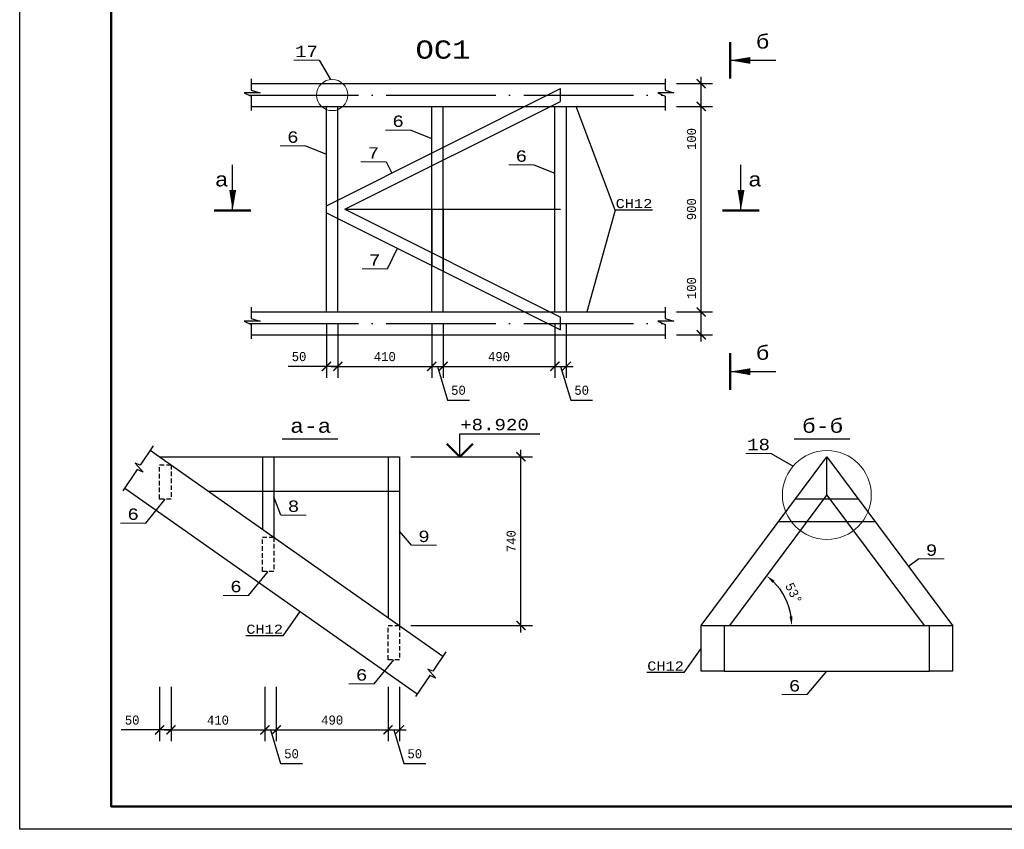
# Model space of a CAD drawing. Header units: millimetres. Extents: x -17 to 2655, y -428 to 194.
# Tile 32 of 47: x 1322 to 1537, y -428 to -251. Entities that reach past the tile are written whole.
import ezdxf
from ezdxf.enums import TextEntityAlignment as Align

# ---------------------------------------------------------------- set-up
doc = ezdxf.new("R2010")
doc.units = ezdxf.units.MM
doc.linetypes.add('ACAD_ISO04W100', pattern=[30, 24, -3, 0, -3])
doc.linetypes.add('ШТРИХОВАЯX2', pattern=[1.5, 1, -0.5])
for name, color, linetype in [('лист а3', 7, 'Continuous'), ('Оси', 3, 'ACAD_ISO04W100'), ('Размеры', 5, 'Continuous'), ('текст', 7, 'Continuous'), ('тонкий', 251, 'Continuous')]:
    doc.layers.add(name, color=color, linetype=linetype)
doc.layers.add('стропила', color=40, linetype='Continuous', lineweight=30)
doc.styles.get("Standard").update_dxf_attribs({"font": 'COUR.TTF', "width": 0.8, "height": 2})
doc.styles.add('style1', font='COUR.TTF')
doc.dimstyles.get("Standard").update_dxf_attribs({"dimtxt": 2, "dimasz": 2, "dimexe": 2.5, "dimexo": 2.5, "dimgap": 1, "dimtad": 1, "dimdec": 0, "dimzin": 0, "dimdsep": 46, "dimtxsty": 'Standard', "dimblk": 'ARCHTICK', "dimcen": -3, "dimdle": 1.5, "dimadec": 0, "dimazin": 0, "dimtfac": 0.75, "dimtdec": 0, "dimtofl": 0, "dimtmove": 0, "dimatfit": 3, "dimldrblk": 'ARCHTICK', "dimfxl": 0, "dimtvp": 1.5, "dimtolj": 1, "dimtzin": 0, "dimarcsym": 0})
doc.dimstyles.new('STANDARD$2', dxfattribs={"dimtxt": 2, "dimasz": 2, "dimexe": 2.5, "dimexo": 2.5, "dimgap": 1, "dimtad": 1, "dimdec": 0, "dimzin": 0, "dimdsep": 46, "dimtxsty": 'Standard', "dimcen": -3, "dimdle": 1.5, "dimadec": 0, "dimazin": 0, "dimtfac": 0.75, "dimtdec": 0, "dimtofl": 0, "dimtmove": 0, "dimatfit": 3, "dimldrblk": 'ARCHTICK', "dimfxl": 0, "dimtvp": 1.5, "dimtolj": 1, "dimtzin": 0, "dimarcsym": 0})

# ---------------------------------------------------------------- blocks, each defined once
blk = doc.blocks.new('_ArchTick')
at = {"color": 0, "linetype": 'ByBlock', "const_width": 0.15}
blk.add_lwpolyline([(-0.5, -0.5), (0.5, 0.5)], dxfattribs=at)
blk = doc.blocks.new('*D397')
at = {"layer": 'Defpoints', "color": 0}
for p in [(1463.05, -314.65), (1470.97, -314.65), (1463.05, -319.65)]:
    blk.add_point(p, dxfattribs=at)
at = {"layer": 'Размеры', "color": 0, "lineweight": -2}
for p, q in [((1470.97, -314.65), (1470.97, -306.23)), ((1465.55, -314.65), (1473.47, -314.65)), ((1470.97, -321.15), (1470.97, -314.65)), ((1465.55, -319.65), (1473.47, -319.65))]:
    blk.add_line(p, q, dxfattribs=at)
at = {"layer": 'Размеры', "color": 0, "lineweight": -2, "xscale": 2, "yscale": 2, "zscale": 2}
for p, rotation in [((1470.97, -314.65), 90), ((1470.97, -319.65), 270)]:
    blk.add_blockref('_ArchTick', p, dxfattribs=dict(at, rotation=rotation))
at = {"layer": 'Размеры', "color": 0, "insert": (1468.85, -309.44), "char_height": 2, "attachment_point": 5, "rotation": 90}
blk.add_mtext('\\A1;100', dxfattribs=at)
blk = doc.blocks.new('*D398')
at = {"layer": 'Defpoints', "color": 0}
for p in [(1463.05, -269.65), (1470.97, -269.65), (1463.05, -314.65)]:
    blk.add_point(p, dxfattribs=at)
at = {"layer": 'Размеры', "color": 0, "lineweight": -2}
for p, q in [((1470.97, -316.15), (1470.97, -268.15)), ((1465.55, -269.65), (1473.47, -269.65)), ((1465.55, -314.65), (1473.47, -314.65))]:
    blk.add_line(p, q, dxfattribs=at)
at = {"layer": 'Размеры', "color": 0, "lineweight": -2, "xscale": 2, "yscale": 2, "zscale": 2}
for p, rotation in [((1470.97, -269.65), 90), ((1470.97, -314.65), 270)]:
    blk.add_blockref('_ArchTick', p, dxfattribs=dict(at, rotation=rotation))
at = {"layer": 'Размеры', "color": 0, "insert": (1468.85, -292.15), "char_height": 2, "attachment_point": 5, "rotation": 90}
blk.add_mtext('\\A1;900', dxfattribs=at)
blk = doc.blocks.new('*D399')
at = {"layer": 'Defpoints', "color": 0}
for p in [(1463.05, -264.65), (1470.97, -264.65), (1463.05, -269.65)]:
    blk.add_point(p, dxfattribs=at)
at = {"layer": 'Размеры', "color": 0, "lineweight": -2}
for p, q in [((1465.55, -264.65), (1473.47, -264.65)), ((1470.97, -271.15), (1470.97, -263.15)), ((1465.55, -269.65), (1473.47, -269.65)), ((1470.97, -279.99), (1470.97, -269.65))]:
    blk.add_line(p, q, dxfattribs=at)
at = {"layer": 'Размеры', "color": 0, "lineweight": -2, "xscale": 2, "yscale": 2, "zscale": 2}
for p, rotation in [((1470.97, -264.65), 90), ((1470.97, -269.65), 270)]:
    blk.add_blockref('_ArchTick', p, dxfattribs=dict(at, rotation=rotation))
at = {"layer": 'Размеры', "color": 0, "insert": (1468.85, -276.78), "char_height": 2, "attachment_point": 5, "rotation": 90}
blk.add_mtext('\\A1;100', dxfattribs=at)
blk = doc.blocks.new('*D400')
at = {"layer": 'Defpoints', "color": 0}
for p in [(1388.94, -314.65), (1391.44, -314.65), (1391.44, -326.56)]:
    blk.add_point(p, dxfattribs=at)
at = {"layer": 'Размеры', "color": 0, "lineweight": -2}
for p, q in [((1388.94, -317.15), (1388.94, -329.06)), ((1391.44, -317.15), (1391.44, -329.06)), ((1388.94, -326.56), (1380.55, -326.56)), ((1391.44, -326.56), (1387.44, -326.56))]:
    blk.add_line(p, q, dxfattribs=at)
at = {"layer": 'Размеры', "color": 0, "lineweight": -2, "xscale": 2, "yscale": 2, "zscale": 2, "rotation": 180}
blk.add_blockref('_ArchTick', (1388.94, -326.56), dxfattribs=at)
at = {"layer": 'Размеры', "color": 0, "lineweight": -2, "xscale": 2, "yscale": 2, "zscale": 2}
blk.add_blockref('_ArchTick', (1391.44, -326.56), dxfattribs=at)
at = {"layer": 'Размеры', "color": 0, "insert": (1382.94, -324.43), "char_height": 2, "attachment_point": 5}
blk.add_mtext('\\A1;50', dxfattribs=at)
blk = doc.blocks.new('*D401')
at = {"layer": 'Defpoints', "color": 0}
for p in [(1391.44, -314.65), (1411.98, -314.65), (1411.98, -326.56)]:
    blk.add_point(p, dxfattribs=at)
at = {"layer": 'Размеры', "color": 0, "lineweight": -2}
for p, q in [((1391.44, -317.15), (1391.44, -329.06)), ((1411.98, -317.15), (1411.98, -329.06)), ((1389.94, -326.56), (1413.48, -326.56))]:
    blk.add_line(p, q, dxfattribs=at)
at = {"layer": 'Размеры', "color": 0, "lineweight": -2, "xscale": 2, "yscale": 2, "zscale": 2, "rotation": 180}
blk.add_blockref('_ArchTick', (1391.44, -326.56), dxfattribs=at)
at = {"layer": 'Размеры', "color": 0, "lineweight": -2, "xscale": 2, "yscale": 2, "zscale": 2}
blk.add_blockref('_ArchTick', (1411.98, -326.56), dxfattribs=at)
at = {"layer": 'Размеры', "color": 0, "insert": (1401.71, -324.43), "char_height": 2, "attachment_point": 5}
blk.add_mtext('\\A1;410', dxfattribs=at)
blk = doc.blocks.new('*D402')
at = {"layer": 'Defpoints', "color": 0}
for p in [(1411.98, -314.65), (1414.48, -314.65), (1414.48, -326.56)]:
    blk.add_point(p, dxfattribs=at)
at = {"layer": 'Размеры', "color": 0, "lineweight": -2}
for p, q in [((1411.98, -317.15), (1411.98, -329.06)), ((1414.48, -317.15), (1414.48, -329.06)), ((1410.48, -326.56), (1415.98, -326.56)), ((1413.23, -326.56), (1415.44, -333.93)), ((1415.44, -333.93), (1420.22, -333.93))]:
    blk.add_line(p, q, dxfattribs=at)
at = {"layer": 'Размеры', "color": 0, "lineweight": -2, "xscale": 2, "yscale": 2, "zscale": 2, "rotation": 180}
blk.add_blockref('_ArchTick', (1411.98, -326.56), dxfattribs=at)
at = {"layer": 'Размеры', "color": 0, "lineweight": -2, "xscale": 2, "yscale": 2, "zscale": 2}
blk.add_blockref('_ArchTick', (1414.48, -326.56), dxfattribs=at)
at = {"layer": 'Размеры', "color": 0, "insert": (1417.83, -331.8), "char_height": 2, "attachment_point": 5}
blk.add_mtext('\\A1;50', dxfattribs=at)
blk = doc.blocks.new('*D403')
at = {"layer": 'Defpoints', "color": 0}
for p in [(1414.48, -314.65), (1438.94, -314.65), (1438.94, -326.56)]:
    blk.add_point(p, dxfattribs=at)
at = {"layer": 'Размеры', "color": 0, "lineweight": -2}
for p, q in [((1414.48, -317.15), (1414.48, -329.06)), ((1438.94, -317.15), (1438.94, -329.06)), ((1412.98, -326.56), (1440.44, -326.56))]:
    blk.add_line(p, q, dxfattribs=at)
at = {"layer": 'Размеры', "color": 0, "lineweight": -2, "xscale": 2, "yscale": 2, "zscale": 2, "rotation": 180}
blk.add_blockref('_ArchTick', (1414.48, -326.56), dxfattribs=at)
at = {"layer": 'Размеры', "color": 0, "lineweight": -2, "xscale": 2, "yscale": 2, "zscale": 2}
blk.add_blockref('_ArchTick', (1438.94, -326.56), dxfattribs=at)
at = {"layer": 'Размеры', "color": 0, "insert": (1426.71, -324.43), "char_height": 2, "attachment_point": 5}
blk.add_mtext('\\A1;490', dxfattribs=at)
blk = doc.blocks.new('*D404')
at = {"layer": 'Defpoints', "color": 0}
for p in [(1438.94, -314.65), (1441.44, -314.65), (1441.44, -326.56)]:
    blk.add_point(p, dxfattribs=at)
at = {"layer": 'Размеры', "color": 0, "lineweight": -2}
for p, q in [((1438.94, -317.15), (1438.94, -329.06)), ((1441.44, -317.15), (1441.44, -329.06)), ((1437.44, -326.56), (1442.94, -326.56)), ((1440.19, -326.56), (1442.41, -333.93)), ((1442.41, -333.93), (1447.19, -333.93))]:
    blk.add_line(p, q, dxfattribs=at)
at = {"layer": 'Размеры', "color": 0, "lineweight": -2, "xscale": 2, "yscale": 2, "zscale": 2, "rotation": 180}
blk.add_blockref('_ArchTick', (1438.94, -326.56), dxfattribs=at)
at = {"layer": 'Размеры', "color": 0, "lineweight": -2, "xscale": 2, "yscale": 2, "zscale": 2}
blk.add_blockref('_ArchTick', (1441.44, -326.56), dxfattribs=at)
at = {"layer": 'Размеры', "color": 0, "insert": (1444.8, -331.8), "char_height": 2, "attachment_point": 5}
blk.add_mtext('\\A1;50', dxfattribs=at)
blk = doc.blocks.new('*D405')
at = {"layer": 'Defpoints', "color": 0}
for p in [(1352.42, -394.25), (1354.92, -394.25), (1354.92, -406.16)]:
    blk.add_point(p, dxfattribs=at)
at = {"layer": 'Размеры', "color": 0, "lineweight": -2}
for p, q in [((1352.42, -396.75), (1352.42, -408.66)), ((1354.92, -396.75), (1354.92, -408.66)), ((1352.42, -406.16), (1344.02, -406.16)), ((1354.92, -406.16), (1350.92, -406.16))]:
    blk.add_line(p, q, dxfattribs=at)
at = {"layer": 'Размеры', "color": 0, "lineweight": -2, "xscale": 2, "yscale": 2, "zscale": 2, "rotation": 180}
blk.add_blockref('_ArchTick', (1352.42, -406.16), dxfattribs=at)
at = {"layer": 'Размеры', "color": 0, "lineweight": -2, "xscale": 2, "yscale": 2, "zscale": 2}
blk.add_blockref('_ArchTick', (1354.92, -406.16), dxfattribs=at)
at = {"layer": 'Размеры', "color": 0, "insert": (1346.41, -404.03), "char_height": 2, "attachment_point": 5}
blk.add_mtext('\\A1;50', dxfattribs=at)
blk = doc.blocks.new('*D406')
at = {"layer": 'Defpoints', "color": 0}
for p in [(1354.92, -394.25), (1375.45, -394.25), (1375.45, -406.16)]:
    blk.add_point(p, dxfattribs=at)
at = {"layer": 'Размеры', "color": 0, "lineweight": -2}
for p, q in [((1354.92, -396.75), (1354.92, -408.66)), ((1375.45, -396.75), (1375.45, -408.66)), ((1353.42, -406.16), (1376.95, -406.16))]:
    blk.add_line(p, q, dxfattribs=at)
at = {"layer": 'Размеры', "color": 0, "lineweight": -2, "xscale": 2, "yscale": 2, "zscale": 2, "rotation": 180}
blk.add_blockref('_ArchTick', (1354.92, -406.16), dxfattribs=at)
at = {"layer": 'Размеры', "color": 0, "lineweight": -2, "xscale": 2, "yscale": 2, "zscale": 2}
blk.add_blockref('_ArchTick', (1375.45, -406.16), dxfattribs=at)
at = {"layer": 'Размеры', "color": 0, "insert": (1365.19, -404.03), "char_height": 2, "attachment_point": 5}
blk.add_mtext('\\A1;410', dxfattribs=at)
blk = doc.blocks.new('*D407')
at = {"layer": 'Defpoints', "color": 0}
for p in [(1375.45, -394.25), (1377.95, -394.25), (1377.95, -406.16)]:
    blk.add_point(p, dxfattribs=at)
at = {"layer": 'Размеры', "color": 0, "lineweight": -2}
for p, q in [((1375.45, -396.75), (1375.45, -408.66)), ((1377.95, -396.75), (1377.95, -408.66)), ((1373.95, -406.16), (1379.45, -406.16)), ((1376.7, -406.16), (1378.91, -413.53)), ((1378.91, -413.53), (1383.69, -413.53))]:
    blk.add_line(p, q, dxfattribs=at)
at = {"layer": 'Размеры', "color": 0, "lineweight": -2, "xscale": 2, "yscale": 2, "zscale": 2, "rotation": 180}
blk.add_blockref('_ArchTick', (1375.45, -406.16), dxfattribs=at)
at = {"layer": 'Размеры', "color": 0, "lineweight": -2, "xscale": 2, "yscale": 2, "zscale": 2}
blk.add_blockref('_ArchTick', (1377.95, -406.16), dxfattribs=at)
at = {"layer": 'Размеры', "color": 0, "insert": (1381.3, -411.4), "char_height": 2, "attachment_point": 5}
blk.add_mtext('\\A1;50', dxfattribs=at)
blk = doc.blocks.new('*D408')
at = {"layer": 'Defpoints', "color": 0}
for p in [(1377.95, -394.25), (1402.42, -394.25), (1402.42, -406.16)]:
    blk.add_point(p, dxfattribs=at)
at = {"layer": 'Размеры', "color": 0, "lineweight": -2}
for p, q in [((1377.95, -396.75), (1377.95, -408.66)), ((1402.42, -396.75), (1402.42, -408.66)), ((1376.45, -406.16), (1403.92, -406.16))]:
    blk.add_line(p, q, dxfattribs=at)
at = {"layer": 'Размеры', "color": 0, "lineweight": -2, "xscale": 2, "yscale": 2, "zscale": 2, "rotation": 180}
blk.add_blockref('_ArchTick', (1377.95, -406.16), dxfattribs=at)
at = {"layer": 'Размеры', "color": 0, "lineweight": -2, "xscale": 2, "yscale": 2, "zscale": 2}
blk.add_blockref('_ArchTick', (1402.42, -406.16), dxfattribs=at)
at = {"layer": 'Размеры', "color": 0, "insert": (1390.19, -404.03), "char_height": 2, "attachment_point": 5}
blk.add_mtext('\\A1;490', dxfattribs=at)
blk = doc.blocks.new('*D409')
at = {"layer": 'Defpoints', "color": 0}
for p in [(1402.42, -394.25), (1404.92, -394.25), (1404.92, -406.16)]:
    blk.add_point(p, dxfattribs=at)
at = {"layer": 'Размеры', "color": 0, "lineweight": -2}
for p, q in [((1402.42, -396.75), (1402.42, -408.66)), ((1404.92, -396.75), (1404.92, -408.66)), ((1400.92, -406.16), (1406.42, -406.16)), ((1403.67, -406.16), (1405.88, -413.53)), ((1405.88, -413.53), (1410.66, -413.53))]:
    blk.add_line(p, q, dxfattribs=at)
at = {"layer": 'Размеры', "color": 0, "lineweight": -2, "xscale": 2, "yscale": 2, "zscale": 2, "rotation": 180}
blk.add_blockref('_ArchTick', (1402.42, -406.16), dxfattribs=at)
at = {"layer": 'Размеры', "color": 0, "lineweight": -2, "xscale": 2, "yscale": 2, "zscale": 2}
blk.add_blockref('_ArchTick', (1404.92, -406.16), dxfattribs=at)
at = {"layer": 'Размеры', "color": 0, "insert": (1408.27, -411.4), "char_height": 2, "attachment_point": 5}
blk.add_mtext('\\A1;50', dxfattribs=at)
blk = doc.blocks.new('*D413')
at = {"layer": 'Defpoints', "color": 0}
for p in [(1404.92, -346.35), (1431.51, -346.35), (1404.92, -383.31)]:
    blk.add_point(p, dxfattribs=at)
at = {"layer": 'Размеры', "color": 0, "lineweight": -2}
for p, q in [((1407.42, -346.35), (1434.01, -346.35)), ((1431.51, -384.81), (1431.51, -344.85)), ((1407.42, -383.31), (1434.01, -383.31))]:
    blk.add_line(p, q, dxfattribs=at)
at = {"layer": 'Размеры', "color": 0, "lineweight": -2, "xscale": 2, "yscale": 2, "zscale": 2}
for p, rotation in [((1431.51, -346.35), 90), ((1431.51, -383.31), 270)]:
    blk.add_blockref('_ArchTick', p, dxfattribs=dict(at, rotation=rotation))
at = {"layer": 'Размеры', "color": 0, "insert": (1429.38, -364.83), "char_height": 2, "attachment_point": 5, "rotation": 90}
blk.add_mtext('\\A1;740', dxfattribs=at)
blk = doc.blocks.new('*D416')
at = {"layer": 'Defpoints', "color": 0}
for p in [(1498.47, -354.73), (1490.12, -379.17), (1475.97, -383.31), (1477.2, -383.31), (1520.97, -383.31)]:
    blk.add_point(p, dxfattribs=at)
at = {"layer": 'тонкий', "color": 0, "lineweight": -2}
blk.add_arc((1477.2, -383.31), 13.57, 8.4536, 44.8916, dxfattribs=at)
at = {"layer": 'тонкий', "color": 0}
for points in [[(1486.59, -373.99), (1487.03, -373.48), (1485.3, -372.42)], [(1490.95, -381.29), (1490.29, -381.34), (1490.77, -383.31)]]:
    blk.add_solid(points, dxfattribs=at)
at = {"layer": 'тонкий', "color": 0, "insert": (1491.22, -376.26), "char_height": 2, "attachment_point": 5, "rotation": 296.6726}
blk.add_mtext('\\A1;53°', dxfattribs=at)

msp = doc.modelspace()

# ---------------------------------------------------------------- linework, layer by layer
at = {"lineweight": 50}
for p, q in [((1477.2996, -263.5406), (1477.2955, -255.5406)), ((1372.3838, -292.4119), (1364.3838, -292.4119)), ((1483.6411, -292.4119), (1475.6411, -292.4119)), ((1477.2996, -331.6923), (1477.2955, -323.6923)), ((1418.1178, -346.3537), (1415.2893, -343.5253)), ((1418.1178, -346.3537), (1420.9462, -343.5253))]:
    msp.add_line(p, q, dxfattribs=at)
for p, q in [((1477.2976, -259.5406), (1487.2976, -259.5355)), ((1368.3838, -292.4119), (1368.3838, -282.4119)), ((1479.6411, -292.4119), (1479.6411, -282.4119)), ((1477.2976, -327.6923), (1487.2976, -327.6873)), ((1418.1178, -341.3537), (1435.6788, -341.3537)), ((1418.1178, -346.3537), (1418.1178, -341.3537)), ((1413.1178, -346.3537), (1423.1178, -346.3537))]:
    msp.add_line(p, q)
for points in [[(1477.2976, -259.5556, 0, 1.5, 0), (1481.7375, -259.5736, 1.5, 1.5, 0)], [(1368.3988, -292.4119, 0, 1.5, 0), (1368.419, -287.972, 1.5, 1.5, 0)], [(1479.6561, -292.4119, 0, 1.5, 0), (1479.6763, -287.972, 1.5, 1.5, 0)], [(1477.2976, -327.7073, 0, 1.5, 0), (1481.7375, -327.7253, 1.5, 1.5, 0)]]:
    msp.add_lwpolyline(points, format="xyseb")
for points in [[(1372.491, -263.6151), (1372.491, -266.0762), (1374.421, -266.6908), (1370.9239, -266.6908), (1372.491, -267.4084), (1372.491, -270.5632)], [(1463.0461, -263.6151), (1463.0461, -266.0762), (1464.9761, -266.6908), (1461.479, -266.6908), (1463.0461, -267.4084), (1463.0461, -270.5632)], [(1372.491, -313.6151), (1372.491, -316.0762), (1374.421, -316.6908), (1370.9239, -316.6908), (1372.491, -317.4084), (1372.491, -320.5632)], [(1463.0461, -313.6151), (1463.0461, -316.0762), (1464.9761, -316.6908), (1461.479, -316.6908), (1463.0461, -317.4084), (1463.0461, -320.5632)]]:
    msp.add_lwpolyline(points)
at = {"layer": 'лист а3', "color": 7}
msp.add_lwpolyline([(1321.7959, -427.9324), (1321.7959, -130.9324), (1741.7959, -130.9324), (1741.7959, -427.9324), (1321.7959, -427.9324)], dxfattribs=at)
at = {"layer": 'лист а3', "color": 7, "lineweight": 50}
msp.add_lwpolyline([(1341.7959, -135.9324), (1736.7959, -135.9324), (1736.7959, -422.9324), (1341.7959, -422.9324), (1341.7959, -135.9324)], dxfattribs=at)
at = {"layer": 'Оси'}
for p, q in [((1371.93, -267.1515), (1462.4852, -267.1515)), ((1371.93, -317.1515), (1462.4852, -317.1515))]:
    msp.add_line(p, q, dxfattribs=at)
at = {"layer": 'стропила'}
for p, q in [((1372.491, -264.6515), (1463.0461, -264.6515)), ((1388.9446, -291.3789), (1440.1946, -265.7539)), ((1440.1946, -268.549), (1440.1946, -265.7539)), ((1392.9897, -292.1515), (1440.1946, -268.549)), ((1372.491, -269.6515), (1463.0461, -269.6515)), ((1388.9446, -314.6515), (1388.9446, -269.6515)), ((1391.4446, -314.6515), (1391.4446, -269.6515)), ((1411.9786, -314.6515), (1411.9786, -269.6515)), ((1414.4786, -314.6515), (1414.4786, -269.6515)), ((1438.9446, -314.6515), (1438.9446, -269.6515)), ((1441.4446, -314.6515), (1441.4446, -269.6515)), ((1411.9786, -292.1515), (1411.9786, -279.862)), ((1414.4786, -292.1515), (1414.4786, -278.612)), ((1388.9446, -292.924), (1440.1946, -318.549)), ((1392.9897, -292.1515), (1440.1946, -292.1515)), ((1392.9897, -292.1515), (1440.1946, -315.7539)), ((1411.9786, -292.1515), (1411.9786, -304.441)), ((1414.4786, -292.1515), (1414.4786, -305.691)), ((1372.491, -314.6515), (1463.0461, -314.6515)), ((1440.1946, -318.549), (1440.1946, -315.7539)), ((1372.491, -319.6515), (1463.0461, -319.6515)), ((1350.3616, -344.9061), (1414.4093, -389.9894)), ((1352.4182, -346.3537), (1404.9182, -346.3537)), ((1374.9182, -346.3537), (1374.9182, -362.1915)), ((1377.4182, -346.3537), (1377.4182, -363.9513)), ((1402.4182, -346.3537), (1402.4182, -381.5488)), ((1404.9182, -346.3537), (1404.9182, -383.3086)), ((1470.9686, -383.3086), (1498.4686, -346.3537)), ((1498.4686, -354.729), (1498.4686, -346.3537)), ((1498.4686, -346.3537), (1525.9686, -383.3086)), ((1344.7745, -353.2023), (1408.8222, -398.2856)), ((1363.0731, -353.8537), (1404.9182, -353.8537)), ((1477.2011, -383.3086), (1498.4686, -354.729)), ((1491.6248, -355.5505), (1505.3124, -355.5505)), ((1498.4686, -354.729), (1519.7361, -383.3086)), ((1487.9041, -360.5505), (1509.0332, -360.5505)), ((1475.9686, -383.3086), (1520.9686, -383.3086)), ((1475.9686, -393.3086), (1520.9686, -393.3086))]:
    msp.add_line(p, q, dxfattribs=at)
for points in [[(1470.9686, -383.3086), (1475.9686, -383.3086), (1475.9686, -393.3086), (1470.9686, -393.3086), (1470.9686, -383.3086)], [(1520.9686, -383.3086), (1525.9686, -383.3086), (1525.9686, -393.3086), (1520.9686, -393.3086), (1520.9686, -383.3086)]]:
    msp.add_lwpolyline(points, dxfattribs=at)
at = {"layer": 'тонкий', "lineweight": 0}
for p, q in [((1381.8099, -259.549), (1387.3347, -259.549)), ((1401.866, -274.8289), (1407.3908, -274.8289)), ((1378.832, -278.2977), (1384.3569, -278.2977)), ((1396.4625, -281.7665), (1401.9874, -281.7665)), ((1428.832, -282.4602), (1434.3569, -282.4602)), ((1396.7402, -305.2156), (1402.265, -305.2156)), ((1480.7574, -345.6262), (1486.2822, -345.6262)), ((1378.9696, -359.1313), (1384.4945, -359.1313)), ((1343.8657, -360.8789), (1349.3906, -360.8789)), ((1407.5278, -365.7332), (1413.0526, -365.7332)), ((1518.6203, -368.7401), (1524.1451, -368.7401)), ((1366.3657, -376.7167), (1371.8906, -376.7167)), ((1393.8657, -396.074), (1399.3906, -396.074)), ((1488.6401, -398.4442), (1494.1649, -398.4442))]:
    msp.add_line(p, q, dxfattribs=at)
at = {"layer": 'тонкий'}
for p, q in [((1387.3347, -259.549), (1389.7958, -263.7576)), ((1452.1645, -292.3473), (1443.589, -269.6515)), ((1407.3908, -274.8289), (1411.9786, -276.6326)), ((1384.3569, -278.2977), (1388.9446, -280.1014)), ((1401.9874, -281.7665), (1403.2238, -284.2393)), ((1434.3569, -282.4602), (1438.9446, -284.264)), ((1452.1645, -292.3473), (1445.954, -314.6515)), ((1460.3322, -292.3473), (1452.1645, -292.3473)), ((1402.265, -305.2156), (1404.5176, -300.7105)), ((1379.2294, -342.4096), (1391.4395, -342.4096)), ((1491.2822, -342.4096), (1503.4922, -342.4096)), ((1486.2822, -345.6262), (1491.0643, -348.4193)), ((1378.9696, -359.1313), (1377.4182, -355.1525)), ((1349.3906, -360.8789), (1353.6682, -355.6134)), ((1407.5278, -365.7332), (1404.9182, -362.6264)), ((1518.6203, -368.7401), (1516.3723, -370.4129)), ((1371.8906, -376.7167), (1376.1682, -371.4513)), ((1379.4885, -385.5494), (1383.2125, -380.2589)), ((1379.4885, -385.5494), (1371.3208, -385.5494)), ((1467.2446, -393.5991), (1470.9686, -388.3086)), ((1399.3906, -396.074), (1403.6682, -390.8086)), ((1467.2446, -393.5991), (1459.0769, -393.5991)), ((1494.1649, -398.4442), (1498.4686, -393.3086))]:
    msp.add_line(p, q, dxfattribs=at)
for points in [[(1350.9883, -343.9755), (1348.146, -348.196), (1347.0695, -347.7941), (1348.8098, -349.734), (1347.486, -349.176), (1344.3801, -353.7879)], [(1415.036, -389.0588), (1412.1937, -393.2794), (1411.1172, -392.8774), (1412.8575, -394.8173), (1411.5337, -394.2594), (1408.4278, -398.8713)]]:
    msp.add_lwpolyline(points, dxfattribs=at)
at = {"layer": 'тонкий', "linetype": 'ШТРИХОВАЯX2'}
for points in [[(1352.4182, -355.6134), (1352.4182, -348.1134), (1354.9182, -348.1134), (1354.9182, -355.6134), (1352.4182, -355.6134)], [(1374.9182, -371.4513), (1374.9182, -363.9513), (1377.4182, -363.9513), (1377.4182, -371.4513), (1374.9182, -371.4513)], [(1402.4182, -390.8086), (1402.4182, -383.3086), (1404.9182, -383.3086), (1404.9182, -390.8086), (1402.4182, -390.8086)]]:
    msp.add_lwpolyline(points, dxfattribs=at)
at = {"layer": 'тонкий', "lineweight": 0}
for centre, radius in [((1390.1986, -267.1515), 3.4177), ((1498.4686, -354.729), 9.7281)]:
    msp.add_circle(centre, radius, dxfattribs=at)

# ---------------------------------------------------------------- texts
at = {"style": 'style1'}
for s, p in [('б', (1482.9176, -256.9591)), ('a', (1364.5121, -287.1582)), ('a', (1481.2412, -287.1582)), ('б', (1482.9176, -325.1108)), ('б-б', (1493.0492, -341.102)), ('a-a', (1380.9965, -341.102))]:
    msp.add_text(s, height=3, dxfattribs=at).set_placement(p)
msp.add_text('OC1', height=4).set_placement((1408.4322, -259.1893))
for p in [(1456.2483, -290.9102), (1375.4047, -384.1123), (1463.1608, -392.162)]:
    msp.add_text('СН12', height=2).set_placement(p, align=Align.MIDDLE_CENTER)
at = {"layer": 'текст', "style": 'style1'}
for s, p in [('17', (1384.5723, -257.6001)), ('6', (1404.6284, -272.88)), ('6', (1381.5944, -276.3488)), ('7', (1399.225, -279.8176)), ('6', (1431.5944, -280.5113)), ('7', (1399.5026, -303.2667)), ('18', (1483.5198, -343.6773)), ('6', (1346.6282, -358.93)), ('8', (1381.7321, -357.1824)), ('9', (1410.2902, -363.7843)), ('9', (1521.3827, -366.7912)), ('6', (1369.1282, -374.7678)), ('6', (1396.6282, -394.1251)), ('6', (1491.4025, -396.4953))]:
    msp.add_text(s, height=2.5, dxfattribs=at).set_placement(p, align=Align.MIDDLE_CENTER)
msp.add_text('+8.920', height=2.5, dxfattribs=at).set_placement((1418.2051, -340.5666))

# ---------------------------------------------------------------- dimensions: what is measured, and where the dimension line sits
at = {"layer": 'Размеры'}
dim = msp.add_linear_dim(base=(1470.9692, -264.6515), p1=(1463.0461, -269.6515), p2=(1463.0461, -264.6515), angle=90, text='100', dimstyle='Standard', override={"dimtmove": 1}, dxfattribs=at)
dim.commit()
dim.dimension.update_dxf_attribs({"geometry": '*D399', "text_midpoint": (1467.3512, -276.7808), "dimtype": 160})
dim = msp.add_linear_dim(base=(1470.9692, -269.6515), p1=(1463.0461, -314.6515), p2=(1463.0461, -269.6515), angle=90, text='900', dimstyle='Standard', override={"dimtmove": 1}, dxfattribs=at)
dim.commit()
dim.dimension.update_dxf_attribs({"geometry": '*D398', "text_midpoint": (1468.8452, -292.1515)})
for base, p1, p2, text, picture, middle in [((1470.9692, -314.6515), (1463.0461, -319.6515), (1463.0461, -314.6515), '100', '*D397', (1468.8452, -309.4429)), ((1431.5089, -346.3537), (1404.9182, -383.3086), (1404.9182, -346.3537), '740', '*D413', (1429.3849, -364.8311))]:
    dim = msp.add_linear_dim(base=base, p1=p1, p2=p2, angle=90, text=text, dimstyle='Standard', dxfattribs=at)
    dim.commit()
    dim.dimension.update_dxf_attribs({"geometry": picture, "text_midpoint": middle})
for base, p1, p2, picture, middle in [((1391.4446, -326.5568), (1388.9446, -314.6515), (1391.4446, -314.6515), '*D400', (1382.941, -326.5568)), ((1354.9182, -406.1571), (1352.4182, -394.2518), (1354.9182, -394.2518), '*D405', (1346.4146, -406.1571))]:
    dim = msp.add_linear_dim(base=base, p1=p1, p2=p2, text='50', dimstyle='Standard', dxfattribs=at)
    dim.commit()
    dim.dimension.update_dxf_attribs({"geometry": picture, "text_midpoint": middle, "dimtype": 160})
for base, p1, p2, text, picture, middle in [((1411.9786, -326.5568), (1391.4446, -314.6515), (1411.9786, -314.6515), '410', '*D401', (1401.7116, -324.4328)), ((1414.4786, -326.5568), (1411.9786, -314.6515), (1414.4786, -314.6515), '50', '*D402', (1416.4401, -331.8046)), ((1438.9446, -326.5568), (1414.4786, -314.6515), (1438.9446, -314.6515), '490', '*D403', (1426.7116, -324.4328)), ((1441.4446, -326.5568), (1438.9446, -314.6515), (1441.4446, -314.6515), '50', '*D404', (1443.4061, -331.8046)), ((1375.4522, -406.1571), (1354.9182, -394.2518), (1375.4522, -394.2518), '410', '*D406', (1365.1852, -404.0332)), ((1377.9522, -406.1571), (1375.4522, -394.2518), (1377.9522, -394.2518), '50', '*D407', (1379.9137, -411.405)), ((1402.4182, -406.1571), (1377.9522, -394.2518), (1402.4182, -394.2518), '490', '*D408', (1390.1852, -404.0332)), ((1404.9182, -406.1571), (1402.4182, -394.2518), (1404.9182, -394.2518), '50', '*D409', (1406.8797, -411.405))]:
    dim = msp.add_linear_dim(base=base, p1=p1, p2=p2, text=text, dimstyle='Standard', override={"dimtmove": 1}, dxfattribs=at)
    dim.commit()
    dim.dimension.update_dxf_attribs({"geometry": picture, "text_midpoint": middle})
at = {"layer": 'тонкий'}
dim = msp.add_angular_dim_2l(base=(1490.1205, -379.1652), line1=((1475.9686, -383.3086), (1520.9686, -383.3086)), line2=((1477.2011, -383.3086), (1498.4686, -354.729)), dimstyle='STANDARD$2', dxfattribs=at)
dim.commit()
dim.dimension.update_dxf_attribs({"geometry": '*D416', "text_midpoint": (1491.2229, -376.2648)})

doc.saveas('drawing.dxf')
